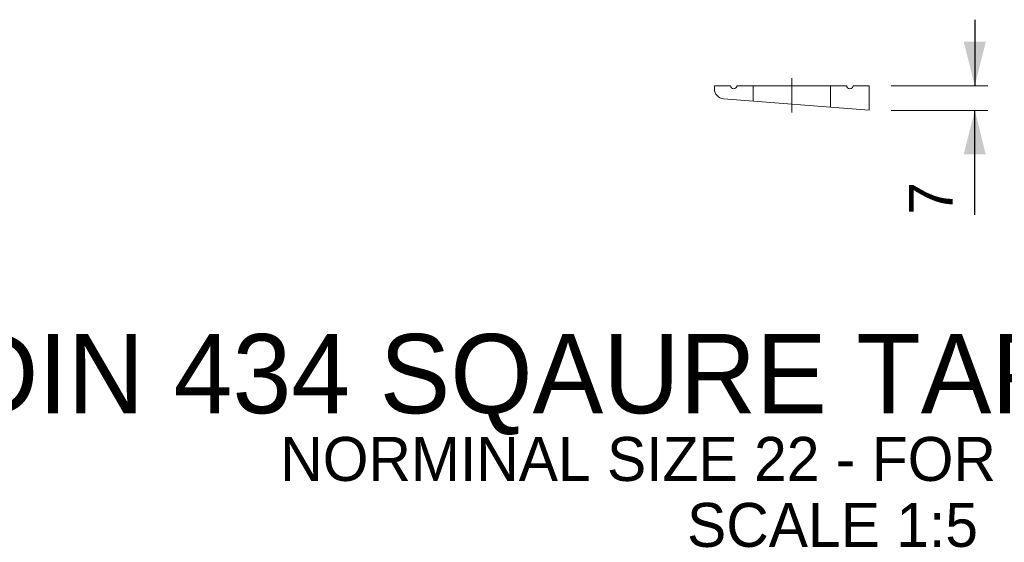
# Model space of a CAD drawing. Header units: millimetres. Extents: x -33820 to -12795, y -745548 to -730698.
# Tile 20 of 25: x -21441 to -20041, y -733799 to -733057. Entities that reach past the tile are written whole.
import ezdxf
from ezdxf.enums import TextEntityAlignment as Align

# ---------------------------------------------------------------- set-up
doc = ezdxf.new("R2010")
doc.units = ezdxf.units.MM
doc.header["$MEASUREMENT"] = 0
for name, pattern in [('DGN Style 2', [297.392727, 178.435636, -118.957091]), ('DGN Style 4', [476.125756, 237.914182, -118.957091, 0.297393, -118.957091]), ('DGN Style 5', [208.174909, 89.217818, -118.957091])]:
    doc.linetypes.add(name, pattern=pattern)
doc.styles.add('Style-ENGINEERING', font='ENGINEERING.shx')
doc.styles.add('Style-ENGINEERING_0', font='ENGINEERING.shx')
doc.dimstyles.new('MetricMM', dxfattribs={"dimtxt": 3, "dimasz": 3, "dimexe": 1.5, "dimexo": 1.5, "dimgap": 1.5, "dimtad": 1, "dimdec": 0, "dimzin": 7, "dimtxsty": 'Style-ENGINEERING_0', "dimcen": 0.09, "dimclrd": 1, "dimclre": 1, "dimclrt": 7, "dimadec": 0, "dimazin": 3, "dimtfac": 1, "dimtdec": 0, "dimtofl": 0, "dimtmove": 0, "dimatfit": 3, "dimfxl": 1, "dimtzin": 7, "dimlwd": -1, "dimlwe": 0, "dimarcsym": 0})

# ---------------------------------------------------------------- blocks, each defined once
blk = doc.blocks.new('*D541')
at = {"color": 1, "linetype": 'Continuous', "transparency": 16777216}
for p, q in [((3224.2, 5065.8), (3224.2, 4972)), ((3224.2, 4788.6), (3224.2, 4937))]:
    blk.add_line(p, q, dxfattribs=at)
at = {"color": 1, "linetype": 'Continuous', "lineweight": 0, "transparency": 16777216}
for p, q in [((3105.4, 4972), (3242.9, 4972)), ((3105.4, 4937), (3242.9, 4937))]:
    blk.add_line(p, q, dxfattribs=at)
blk.add_solid([(3239.8, 5034.5), (3224.2, 4972), (3208.5, 5034.5)], dxfattribs=at)
at = {"color": 1, "linetype": 'Continuous', "lineweight": 0, "transparency": 16777216, "extrusion": (0, 0, -1)}
blk.add_solid([(-3208.5, 4874.5), (-3224.2, 4937), (-3239.8, 4874.5)], dxfattribs=at)
at = {"layer": 'Defpoints', "color": 7, "linetype": 'Continuous', "lineweight": 0, "transparency": 16777216}
for p in [(3074.1, 4972), (3074.1, 4937), (3224.2, 4937), (3224.2, 4809)]:
    blk.add_point(p, dxfattribs=at)
at = {"color": 7, "linetype": 'Continuous', "lineweight": 0, "transparency": 16777216, "style": 'Style-ENGINEERING'}
blk.add_text('7', height=62.5, rotation=90, dxfattribs=at).set_placement((3161.7, 4788.6), align=Align.MIDDLE_LEFT)
blk = doc.blocks.new('*U327')
at = {"color": 1, "linetype": 'DGN Style 4', "lineweight": 0}
blk.add_line((2964.14, 4982.88), (2964.14, 4933.99), dxfattribs=at)
at = {"color": 7, "linetype": 'Continuous', "lineweight": 0}
for p, q in [((2854.14, 4972.03), (2854.14, 4967.47)), ((2877.14, 4972.03), (2854.14, 4972.03)), ((3042.14, 4972.03), (2886.14, 4972.03)), ((3074.14, 4972.03), (3051.14, 4972.03)), ((3074.14, 4972.03), (3074.14, 4937.03)), ((3074.14, 4937.03), (2867.03, 4953.51))]:
    blk.add_line(p, q, dxfattribs=at)
at = {"color": 7, "linetype": 'DGN Style 2', "lineweight": 0, "flags": 128}
for points in [[(2909.14, 4972.03), (2909.14, 4950.16)], [(3019.14, 4941.41), (3019.14, 4972.03)]]:
    blk.add_lwpolyline(points, dxfattribs=at)
at = {"color": 7, "linetype": 'Continuous', "lineweight": 0}
for centre, radius, end in [((2868.14, 4967.47), 14, 265.45196), ((2881.64, 4972.03), 4.5, 0), ((3046.64, 4972.03), 4.5, 0)]:
    blk.add_arc(centre, radius, 180, end, dxfattribs=at)
at = {"color": 7, "lineweight": 13, "insert": (3022, 4547.49), "char_height": 112.5, "width": 4377.6018, "attachment_point": 5, "line_spacing_factor": 0.9, "style": 'Style-ENGINEERING'}
blk.add_mtext('DIN 434 SQAURE TAPER WASHER', dxfattribs=at)
at = {"color": 7, "linetype": 'DGN Style 5', "lineweight": 0, "char_height": 62.5, "attachment_point": 5, "line_spacing_factor": 0.6, "style": 'Style-ENGINEERING'}
for s, insert in [('NORMINAL SIZE 22 - FOR M20 THREAD', (3022, 4441.31)), ('SCALE 1:5', (3022, 4347.58))]:
    blk.add_mtext(s, dxfattribs=dict(at, insert=insert))
at = {"color": 1, "linetype": 'Continuous'}
dim = blk.add_linear_dim(base=(3224.16, 4937.03), p1=(3074.14, 4972.03), p2=(3074.14, 4937.03), angle=270, text='\\FSTANDARD;<>', dimstyle='MetricMM', override={"dimtxt": 62.5, "dimasz": 62.5, "dimexe": 18.75, "dimexo": 31.25, "dimgap": 31.25, "dimlfac": 0.2}, dxfattribs=at)
dim.commit()
dim.dimension.update_dxf_attribs({"geometry": '*D541', "text_midpoint": (3224.16, 4809), "dimtype": 128})

msp = doc.modelspace()

# ---------------------------------------------------------------- block references
at = {"color": 7, "linetype": 'Continuous', "lineweight": 13}
msp.add_blockref('*U327', (-23307.55, -738122.65), dxfattribs=at)

doc.saveas('drawing.dxf')
